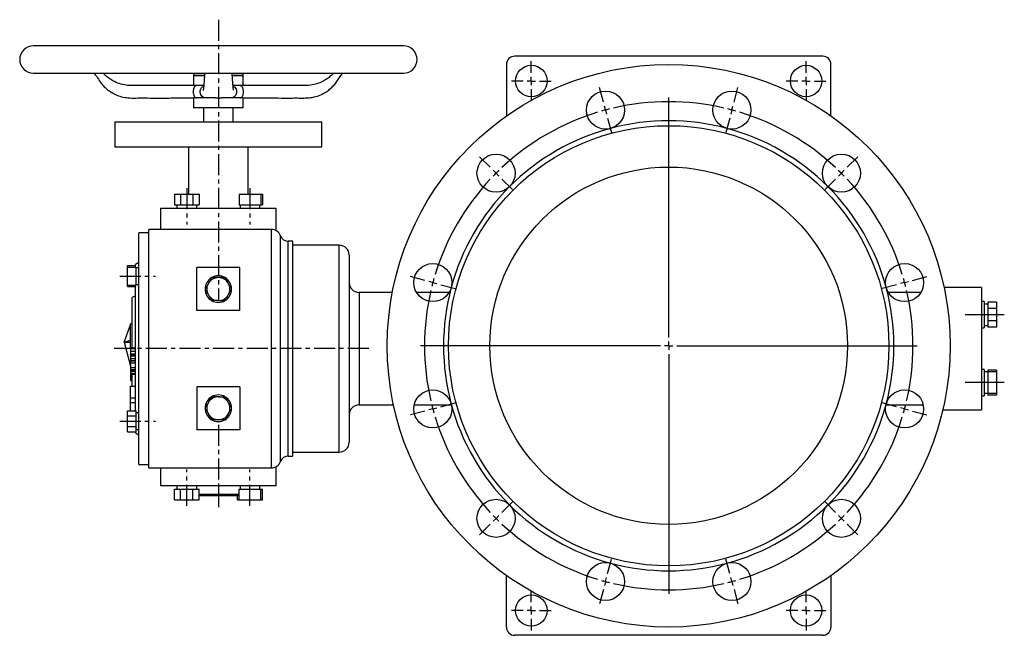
# Model space of a CAD drawing. Extents: x 722 to 1902, y -763 to 168.
# Tile 2 of 3: x 722 to 1317, y -204 to 168. Entities that reach past the tile are written whole.
import ezdxf

# ---------------------------------------------------------------- set-up
doc = ezdxf.new("R2010")
doc.units = 0
doc.linetypes.add('CENTERX2', pattern=[20.32, 12.7, -2.54, 2.54, -2.54])
doc.layers.get('0').update_dxf_attribs({"linetype": 'CONTINUOUS'})
doc.layers.add('0_18', color=7, linetype='CONTINUOUS')

# ---------------------------------------------------------------- blocks, each defined once
blk = doc.blocks.new('SW_CENTERMARKSYMBOL_0')
at = {"layer": '0_18', "color": 0}
for p, q in [((0, 1), (0, 2.4)), ((-1, 0), (-2.4, 0)), ((0, 0), (-0.5, 0)), ((0, 0), (0, 0.5)), ((0, 0), (0, -0.5)), ((0, 0), (0.5, 0)), ((1, 0), (2.4, 0)), ((0, -1), (0, -2.4))]:
    blk.add_line(p, q, dxfattribs=at)
blk = doc.blocks.new('SW_CENTERMARKSYMBOL_1')
at = {"layer": '0_18', "color": 0}
for p, q in [((0, 1), (0, 2.4)), ((-1, 0), (-2.4, 0)), ((0, 0), (-0.5, 0)), ((0, 0), (0, 0.5)), ((0, 0), (0, -0.5)), ((0, 0), (0.5, 0)), ((1, 0), (2.4, 0)), ((0, -1), (0, -2.4))]:
    blk.add_line(p, q, dxfattribs=at)
blk = doc.blocks.new('SW_CENTERMARKSYMBOL_2')
at = {"layer": '0_18', "color": 0}
for p, q in [((0, 1), (0, 2.4)), ((-1, 0), (-2.4, 0)), ((0, 0), (-0.5, 0)), ((0, 0), (0, 0.5)), ((0, 0), (0, -0.5)), ((0, 0), (0.5, 0)), ((1, 0), (2.4, 0)), ((0, -1), (0, -2.4))]:
    blk.add_line(p, q, dxfattribs=at)
blk = doc.blocks.new('SW_CENTERMARKSYMBOL_3')
at = {"layer": '0_18', "color": 0}
for p, q in [((0, 1), (0, 2.4)), ((-1, 0), (-2.4, 0)), ((0, 0), (-0.5, 0)), ((0, 0), (0, 0.5)), ((0, 0), (0, -0.5)), ((0, 0), (0.5, 0)), ((1, 0), (2.4, 0)), ((0, -1), (0, -2.4))]:
    blk.add_line(p, q, dxfattribs=at)
blk = doc.blocks.new('SW_CENTERMARKSYMBOL_4')
at = {"layer": '0_18', "color": 0}
for p, q in [((-28.75, 8.6), (-29.22, 10.34)), ((-12.97, 8.6), (-12.5, 10.34)), ((-20.86, -19.86), (-20.86, 9.14)), ((-28.49, 7.64), (-28.62, 8.12)), ((-28.49, 7.64), (-28.37, 7.15)), ((-13.22, 7.64), (-13.35, 7.15)), ((-13.22, 7.64), (-13.1, 8.12)), ((-28.24, 6.67), (-27.77, 4.93)), ((-13.48, 6.67), (-13.95, 4.93)), ((-42.43, 0.71), (-43.7, 1.98)), ((0.71, 0.71), (1.98, 1.98)), ((-41.72, 0), (-42.07, 0.35)), ((-41.72, 0), (-41.37, -0.35)), ((0, 0), (-0.35, -0.35)), ((0, 0), (0.35, 0.35)), ((-41.01, -0.71), (-39.74, -1.98)), ((-0.71, -0.71), (-1.98, -1.98)), ((-50.32, -12.97), (-52.06, -12.5)), ((8.6, -12.97), (10.34, -12.5)), ((-49.35, -13.22), (-49.84, -13.1)), ((-49.35, -13.22), (-48.87, -13.35)), ((-48.39, -13.48), (-46.65, -13.95)), ((6.67, -13.48), (4.93, -13.95)), ((7.64, -13.22), (7.15, -13.35)), ((7.64, -13.22), (8.12, -13.1)), ((-21.86, -20.86), (-50.86, -20.86)), ((-20.86, -20.86), (-21.36, -20.86)), ((-20.86, -20.86), (-20.86, -20.36)), ((-20.86, -20.86), (-20.86, -21.36)), ((-20.86, -20.86), (-20.36, -20.86)), ((-19.86, -20.86), (9.14, -20.86)), ((-20.86, -21.86), (-20.86, -50.86)), ((-49.35, -28.49), (-49.84, -28.62)), ((-49.35, -28.49), (-48.87, -28.37)), ((-48.39, -28.24), (-46.65, -27.77)), ((6.67, -28.24), (4.93, -27.77)), ((7.64, -28.49), (7.15, -28.37)), ((7.64, -28.49), (8.12, -28.62)), ((-50.32, -28.75), (-52.06, -29.22)), ((8.6, -28.75), (10.34, -29.22)), ((-41.01, -41.01), (-39.74, -39.74)), ((-0.71, -41.01), (-1.98, -39.74)), ((-41.72, -41.72), (-41.37, -41.37)), ((0, -41.72), (-0.35, -41.37)), ((-42.43, -42.43), (-43.7, -43.7)), ((-41.72, -41.72), (-42.07, -42.07)), ((0, -41.72), (0.35, -42.07)), ((0.71, -42.43), (1.98, -43.7)), ((-28.24, -48.39), (-27.77, -46.65)), ((-13.48, -48.39), (-13.95, -46.65)), ((-28.49, -49.35), (-28.62, -49.84)), ((-28.49, -49.35), (-28.37, -48.87)), ((-13.22, -49.35), (-13.35, -48.87)), ((-13.22, -49.35), (-13.1, -49.84)), ((-28.75, -50.32), (-29.22, -52.06)), ((-12.97, -50.32), (-12.5, -52.06))]:
    blk.add_line(p, q, dxfattribs=at)
for start, end in [(76.9422, 103.0578), (106.9422, 133.0578), (105, 105.9711), (104.0289, 105), (75, 75.9711), (74.0289, 75), (46.9422, 73.0578), (135, 135.9711), (134.0289, 135), (45, 45.9711), (44.0289, 45), (136.9422, 163.0578), (16.9422, 43.0578), (164.0289, 165), (15, 15.9711), (166.9422, 193.0578), (165, 165.9711), (14.0289, 15), (346.9422, 13.0578), (194.0289, 195), (195, 195.9711), (344.0289, 345), (345, 345.9711), (196.9422, 223.0578), (316.9422, 343.0578), (224.0289, 225), (315, 315.9711), (225, 225.9711), (226.9422, 253.0578), (286.9422, 313.0578), (314.0289, 315), (254.0289, 255), (255, 255.9711), (256.9422, 283.0578), (284.0289, 285), (285, 285.9711)]:
    blk.add_arc((-20.86, -20.86), 29.5, start, end, dxfattribs=at)

msp = doc.modelspace()

# ---------------------------------------------------------------- linework, layer by layer
at = {"color": 7, "linetype": 'CONTINUOUS'}
for p, q in [((953.73, 152.18), (730.23, 152.18)), ((1206.98, 145.93), (1020.98, 145.93)), ((1015.98, 140.93), (1015.98, 109.84)), ((1211.98, 109.84), (1211.98, 140.93)), ((730.23, 135.68), (953.73, 135.68)), ((826.98, 135.68), (826.98, 134.18)), ((826.98, 134.18), (826.98, 128.18)), ((833.53, 134.18), (826.98, 134.18)), ((826.98, 134.18), (833.47, 134.18)), ((850.49, 134.18), (856.98, 134.18)), ((856.98, 134.18), (850.51, 134.18)), ((856.98, 134.18), (856.98, 135.68)), ((856.98, 128.18), (856.98, 134.18)), ((828.91, 128.18), (826.98, 128.18)), ((833.05, 128.18), (828.91, 128.18)), ((855.05, 128.18), (850.87, 128.18)), ((856.98, 128.18), (855.05, 128.18)), ((826.98, 120.68), (826.98, 114.68)), ((828.91, 120.68), (826.98, 120.68)), ((834.61, 120.68), (828.91, 120.68)), ((840.27, 120.68), (834.61, 120.68)), ((849.34, 120.68), (844.1, 120.68)), ((855.05, 120.68), (849.34, 120.68)), ((856.98, 120.68), (855.05, 120.68)), ((856.98, 114.68), (856.98, 120.68)), ((841.98, 114.68), (826.98, 114.68)), ((832.98, 114.68), (832.98, 106.18)), ((856.98, 114.68), (841.98, 114.68)), ((850.98, 106.18), (850.98, 114.68)), ((779.48, 106.18), (779.48, 91.18)), ((779.48, 106.18), (904.48, 106.18)), ((904.48, 91.18), (904.48, 106.18)), ((779.48, 91.18), (904.48, 91.18)), ((823.98, 91.18), (823.98, 62.58)), ((859.98, 62.58), (859.98, 91.18)), ((815.38, 62.58), (815.38, 56.18)), ((815.38, 62.58), (819.13, 62.58)), ((819.13, 62.58), (819.13, 56.18)), ((819.13, 62.58), (826.64, 62.58)), ((826.64, 62.58), (826.64, 56.18)), ((826.64, 62.58), (830.39, 62.58)), ((830.39, 62.58), (830.39, 56.18)), ((854.57, 62.58), (854.57, 56.18)), ((854.57, 62.58), (861.07, 62.58)), ((861.07, 62.58), (861.07, 56.18)), ((861.07, 62.58), (867.57, 62.58)), ((867.57, 62.58), (867.57, 56.18)), ((867.57, 62.58), (868.57, 62.58)), ((868.57, 62.58), (868.57, 56.18)), ((806.98, 54.18), (806.98, 41.18)), ((806.98, 54.18), (876.98, 54.18)), ((815.38, 56.18), (819.13, 56.18)), ((816.89, 56.18), (816.89, 54.18)), ((819.13, 56.18), (826.64, 56.18)), ((826.64, 56.18), (830.39, 56.18)), ((828.89, 54.18), (828.89, 56.18)), ((854.57, 56.18), (861.07, 56.18)), ((855.07, 56.18), (855.07, 54.18)), ((861.07, 56.18), (867.57, 56.18)), ((867.07, 54.18), (867.07, 56.18)), ((867.57, 56.18), (868.57, 56.18)), ((876.98, 40.37), (876.98, 54.18)), ((799.98, 39.18), (793.98, 39.18)), ((793.98, -30.82), (793.98, 39.18)), ((873.98, 41.18), (799.98, 41.18)), ((799.98, -30.82), (799.98, 41.18)), ((886.98, 34.18), (884.22, 34.18)), ((886.98, -30.82), (886.98, 34.18)), ((914.98, 31.68), (886.98, 31.68)), ((920.98, 25.68), (920.98, -87.32)), ((787.08, 19.37), (791.98, 19.37)), ((787.08, 18.52), (787.08, 19.37)), ((787.08, 13.02), (787.08, 18.52)), ((787.08, 18.52), (792.38, 18.52)), ((793.98, 21.18), (791.98, 20.02)), ((791.98, 18.52), (791.98, 20.02)), ((792.38, 13.02), (792.38, 18.52)), ((793.98, 18.02), (792.38, 18.02)), ((828.98, -7.82), (828.98, 18.18)), ((854.98, 18.18), (828.98, 18.18)), ((854.98, -7.82), (854.98, 18.18)), ((787.08, 7.52), (787.08, 13.02)), ((787.08, 13.02), (792.38, 13.02)), ((792.38, 7.52), (792.38, 13.02)), ((787.08, 7.52), (792.38, 7.52)), ((787.08, 6.67), (787.08, 7.52)), ((787.08, 6.67), (791.98, 6.67)), ((791.98, -30.82), (791.98, 7.52)), ((792.38, 8.02), (793.98, 8.02)), ((1302.98, 6.18), (1280.28, 6.18)), ((1302.98, 6.18), (1302.98, -4.66)), ((791.98, 1.18), (789.98, 0.02)), ((789.98, -30.61), (789.98, 0.02)), ((947.06, 3.18), (926.98, 3.18)), ((981.36, 3.18), (961.65, 3.18)), ((1266.31, 3.18), (1246.6, 3.18)), ((1304.58, -2.32), (1302.98, -2.32)), ((1302.98, -4.66), (1302.98, -56.98)), ((1304.58, -2.32), (1304.58, -10.32)), ((1306.68, -3.88), (1304.58, -3.88)), ((1311.98, -2.81), (1306.68, -2.81)), ((1306.68, -2.81), (1306.68, -6.56)), ((1311.98, -2.81), (1311.98, -6.56)), ((854.98, -7.82), (828.98, -7.82)), ((1304.58, -10.32), (1304.58, -18.32)), ((1311.98, -6.56), (1306.68, -6.56)), ((1306.68, -6.56), (1306.68, -14.07)), ((1311.98, -6.56), (1311.98, -14.07)), ((784.98, -26.94), (788.98, -16.33)), ((789.98, -15.82), (788.98, -15.82)), ((788.98, -16.33), (788.98, -15.82)), ((788.98, -26.94), (788.98, -16.33)), ((1304.58, -16.76), (1306.68, -16.76)), ((1311.98, -14.07), (1306.68, -14.07)), ((1306.68, -14.07), (1306.68, -17.82)), ((1311.98, -17.82), (1306.68, -17.82)), ((1311.98, -14.07), (1311.98, -17.82)), ((1302.98, -18.32), (1304.58, -18.32)), ((784.98, -26.94), (788.98, -25.78)), ((784.98, -26.94), (788.98, -41.43)), ((784.98, -26.94), (788.98, -26.94)), ((788.98, -30.27), (788.98, -26.94)), ((791.98, -30.61), (788.98, -30.61)), ((788.98, -30.62), (791.98, -30.62)), ((788.98, -32.36), (791.98, -32.36)), ((788.98, -33.87), (791.98, -33.87)), ((788.98, -34.44), (788.98, -34.18)), ((788.98, -34.44), (791.98, -34.44)), ((788.98, -34.44), (788.98, -35.19)), ((788.98, -35.19), (791.98, -35.19)), ((788.98, -35.19), (788.98, -36.7)), ((789.98, -34.44), (789.98, -33.87)), ((791.98, -68.31), (791.98, -30.82)), ((793.98, -100.82), (793.98, -30.82)), ((799.98, -102.82), (799.98, -30.82)), ((886.98, -95.82), (886.98, -30.82)), ((788.98, -36.7), (791.98, -36.7)), ((788.98, -38.03), (791.98, -38.03)), ((788.98, -38.18), (788.98, -39.39)), ((788.98, -38.18), (791.98, -38.18)), ((788.98, -39.39), (791.98, -39.39)), ((788.98, -39.39), (788.98, -42.15)), ((789.98, -38.31), (789.98, -38.03)), ((788.98, -42.15), (791.98, -42.15)), ((788.98, -42.15), (788.98, -43.41)), ((788.98, -43.41), (788.98, -44.09)), ((788.98, -43.41), (791.98, -43.41)), ((788.98, -44.09), (791.98, -44.09)), ((788.98, -44.09), (788.98, -44.35)), ((788.98, -44.35), (791.98, -44.35)), ((788.98, -44.35), (788.98, -44.37)), ((788.98, -44.37), (791.98, -44.37)), ((788.98, -44.37), (788.98, -45.63)), ((788.98, -45.63), (791.98, -45.63)), ((788.98, -45.63), (788.98, -46.26)), ((788.98, -46.26), (791.98, -46.26)), ((788.98, -46.26), (788.98, -46.52)), ((788.98, -46.92), (789.98, -46.92)), ((789.98, -53.45), (789.98, -46.26)), ((1304.58, -43.33), (1302.98, -43.33)), ((1304.58, -43.33), (1304.58, -59.33)), ((1306.68, -44.89), (1304.58, -44.89)), ((1311.98, -43.82), (1306.68, -43.82)), ((1306.68, -43.82), (1306.68, -44.83)), ((1311.98, -44.83), (1306.68, -44.83)), ((1306.68, -44.83), (1306.68, -51.33)), ((1311.98, -43.82), (1311.98, -44.83)), ((1311.98, -44.83), (1311.98, -51.33)), ((788.98, -49.78), (789.98, -49.78)), ((788.98, -50.15), (789.98, -50.15)), ((788.98, -60.52), (788.98, -53.45)), ((788.98, -53.45), (791.98, -53.45)), ((1311.98, -51.33), (1306.68, -51.33)), ((1306.68, -51.33), (1306.68, -57.83)), ((1311.98, -51.33), (1311.98, -57.83)), ((828.98, -53.82), (828.98, -79.82)), ((854.98, -53.82), (828.98, -53.82)), ((854.98, -53.82), (854.98, -79.82)), ((1302.98, -56.98), (1302.98, -67.82)), ((1302.98, -59.33), (1304.58, -59.33)), ((1304.58, -57.77), (1306.68, -57.77)), ((1311.98, -57.83), (1306.68, -57.83)), ((1306.68, -57.83), (1306.68, -58.83)), ((1311.98, -58.83), (1306.68, -58.83)), ((1311.98, -57.83), (1311.98, -58.83)), ((788.98, -60.52), (791.98, -60.52)), ((788.98, -63.35), (788.98, -60.52)), ((788.98, -63.35), (791.98, -63.35)), ((788.98, -68.31), (788.98, -63.35)), ((926.98, -64.82), (947.78, -64.82)), ((960.26, -64.82), (982.74, -64.82)), ((1245.21, -64.82), (1267.69, -64.82)), ((787.08, -71.49), (787.08, -68.31)), ((787.08, -68.31), (792.38, -68.31)), ((792.38, -71.49), (792.38, -68.31)), ((793.98, -69.66), (792.38, -69.66)), ((1279.5, -67.82), (1302.98, -67.82)), ((787.08, -77.84), (787.08, -71.49)), ((787.08, -71.49), (792.38, -71.49)), ((792.38, -77.84), (792.38, -71.49)), ((787.08, -77.84), (792.38, -77.84)), ((787.08, -81.01), (787.08, -77.84)), ((787.08, -81.01), (792.38, -81.01)), ((791.98, -81.67), (791.98, -81.01)), ((791.98, -81.67), (793.98, -82.82)), ((792.38, -81.01), (792.38, -77.84)), ((792.38, -79.66), (793.98, -79.66)), ((854.98, -79.82), (828.98, -79.82)), ((886.98, -93.32), (914.98, -93.32)), ((793.98, -100.82), (799.98, -100.82)), ((884.22, -95.82), (886.98, -95.82)), ((799.98, -102.82), (873.98, -102.82)), ((806.98, -102.82), (806.98, -113.82)), ((876.98, -113.82), (876.98, -102.02)), ((841.98, -113.82), (806.98, -113.82)), ((815.38, -122.22), (815.38, -115.82)), ((815.38, -115.82), (819.13, -115.82)), ((816.89, -113.82), (816.89, -115.82)), ((819.13, -122.22), (819.13, -115.82)), ((819.13, -115.82), (826.64, -115.82)), ((826.64, -122.22), (826.64, -115.82)), ((826.64, -115.82), (830.39, -115.82)), ((828.89, -115.82), (828.89, -113.82)), ((830.39, -122.22), (830.39, -115.82)), ((830.39, -118.82), (841.98, -118.82)), ((876.98, -113.82), (841.98, -113.82)), ((841.98, -118.82), (854.57, -118.82)), ((854.57, -122.22), (854.57, -115.82)), ((854.57, -115.82), (861.07, -115.82)), ((855.07, -113.82), (855.07, -115.82)), ((861.07, -122.22), (861.07, -115.82)), ((861.07, -115.82), (867.57, -115.82)), ((867.07, -115.82), (867.07, -113.82)), ((867.57, -122.22), (867.57, -115.82)), ((867.57, -115.82), (868.57, -115.82)), ((868.57, -122.22), (868.57, -115.82)), ((815.38, -122.22), (819.13, -122.22)), ((819.13, -122.22), (826.64, -122.22)), ((826.64, -122.22), (830.39, -122.22)), ((841.98, -119.82), (830.39, -119.82)), ((854.57, -119.82), (841.98, -119.82)), ((853.56, -122.22), (853.56, -119.82)), ((853.56, -122.22), (854.57, -122.22)), ((854.57, -122.22), (861.07, -122.22)), ((861.07, -122.22), (867.57, -122.22)), ((867.57, -122.22), (868.57, -122.22)), ((1015.98, -199.07), (1015.98, -167.98)), ((1211.98, -167.98), (1211.98, -199.07)), ((1206.98, -204.07), (1020.98, -204.07))]:
    msp.add_line(p, q, dxfattribs=at)
at = {"color": 8, "linetype": 'CONTINUOUS'}
for p, q in [((873.98, -30.82), (873.98, 41.18)), ((879.57, -30.82), (879.57, 37.36)), ((884.22, -30.82), (884.22, 34.18)), ((914.98, -93.32), (914.98, 31.68)), ((926.98, 3.18), (926.98, -64.82)), ((873.98, -102.82), (873.98, -30.82)), ((879.57, -99), (879.57, -30.82)), ((884.22, -95.82), (884.22, -30.82))]:
    msp.add_line(p, q, dxfattribs=at)
at = {"color": 7, "linetype": 'CONTINUOUS'}
for centre, radius in [((1113.98, -29.07), 170), ((1030.98, 130.93), 9.5), ((1196.98, 130.93), 9.5), ((1075.8, 113.4), 11.5), ((1152.15, 113.4), 11.5), ((1113.98, -29.07), 133), ((1009.68, 75.23), 11.5), ((1218.28, 75.23), 11.5), ((1113.98, -29.07), 108), ((971.5, 9.1), 11.5), ((1256.45, 9.1), 11.5), ((971.5, -67.25), 11.5), ((1256.45, -67.25), 11.5), ((1009.68, -133.37), 11.5), ((1218.28, -133.37), 11.5), ((1075.8, -171.55), 11.5), ((1152.15, -171.55), 11.5), ((1030.98, -189.07), 9.5), ((1196.98, -189.07), 9.5)]:
    msp.add_circle(centre, radius, dxfattribs=at)
for centre, radius, start, end in [((730.23, 143.93), 8.25, 90, 270), ((953.73, 143.93), 8.25, 270, 90), ((1020.98, 140.93), 5, 90, 180), ((1206.98, 140.93), 5, 0, 90), ((1113.98, -29.07), 136, 105, 135), ((1113.98, -29.07), 136, 75, 105), ((1113.98, -29.07), 136, 45, 75), ((1113.98, -29.07), 136, 135, 165), ((1113.98, -29.07), 136, 15, 45), ((873.98, 35.18), 6, 21.32369, 90), ((884.22, 39.18), 5, 201.32369, 270), ((914.98, 25.68), 6, 0, 90), ((841.98, 5.18), 8, 120, 180), ((841.98, 5.18), 6.93, 90, 150), ((841.98, 5.18), 8, 60, 120), ((841.98, 5.18), 6.93, 30, 90), ((841.98, 5.18), 8, 0, 60), ((841.98, 5.18), 6.93, 150, 210), ((841.98, 5.18), 6.93, 330, 30), ((926.98, 9.18), 6, 180, 270), ((1113.98, -29.07), 136, 165, 195), ((1113.98, -29.07), 136, 345, 15), ((841.98, 5.18), 8, 180, 240), ((841.98, 5.18), 6.93, 210, 270), ((841.98, 5.18), 6.93, 270, 330), ((841.98, 5.18), 8, 300, 0), ((841.98, 5.18), 8, 240, 300), ((841.98, -66.82), 8, 60, 120), ((841.98, -66.82), 8, 120, 180), ((841.98, -66.82), 6.93, 150, 210), ((841.98, -66.82), 6.93, 90, 150), ((841.98, -66.82), 6.93, 30, 90), ((841.98, -66.82), 8, 0, 60), ((841.98, -66.82), 6.93, 330, 30), ((926.98, -70.82), 6, 90, 180), ((1113.98, -29.07), 136, 195, 225), ((1113.98, -29.07), 136, 315, 345), ((841.98, -66.82), 8, 180, 240), ((841.98, -66.82), 6.93, 210, 270), ((841.98, -66.82), 6.93, 270, 330), ((841.98, -66.82), 8, 300, 0), ((841.98, -66.82), 8, 240, 300), ((914.98, -87.32), 6, 270, 0), ((873.98, -96.82), 6, 270, 338.67631), ((884.22, -100.82), 5, 90, 158.67631), ((1113.98, -29.07), 136, 225, 255), ((1113.98, -29.07), 136, 285, 315), ((1113.98, -29.07), 136, 255, 285), ((1020.98, -199.07), 5, 180, 270), ((1206.98, -199.07), 5, 270, 0)]:
    msp.add_arc(centre, radius, start, end, dxfattribs=at)
for points, knots in [([(766.72, 135.68), (767.35, 135.02), (768.88, 133.44), (770.43, 130.29), (772.76, 127.68), (775.15, 125.54), (777.69, 123.8), (780.78, 122.27), (784.45, 121.1), (788.7, 120.58), (794.27, 120.73), (801.3, 120.66), (809.93, 120.68), (818.64, 120.68), (824.47, 120.68), (827.13, 120.68)], [0, 0, 0, 0, 0.040976, 0.099292, 0.157184, 0.19801, 0.24424, 0.296036, 0.353695, 0.41778, 0.488686, 0.605933, 0.736169, 0.879394, 1, 1, 1, 1]), ([(827.13, 128.18), (824.77, 128.18), (819.57, 128.18), (811.82, 128.18), (804.17, 128.18), (798.02, 128.17), (793.22, 128.19), (789.61, 128.14), (785.91, 128.34), (782.1, 129.25), (778.62, 130.76), (775.85, 132.53), (773.89, 134.09), (772.84, 135.23), (772.43, 135.68)], [0, 0, 0, 0, 0.124405, 0.274716, 0.409399, 0.528454, 0.599143, 0.662885, 0.719139, 0.794362, 0.868649, 0.918154, 0.967802, 1, 1, 1, 1]), ([(833.63, 135.68), (833.61, 135.31), (833.54, 134.03), (833.44, 132.18), (833.32, 130.27), (833.21, 128.86), (833.12, 127.74), (833.02, 126.76), (832.91, 125.89), (832.79, 125.2), (832.72, 125.17), (832.68, 125.16)], [0, 0, 0, 0, 0.058142, 0.200287, 0.323864, 0.430153, 0.515265, 0.616166, 0.733263, 0.867179, 1, 1, 1, 1]), ([(851.18, 125.47), (851.16, 125.5), (851.1, 125.56), (851, 126.23), (850.88, 127.26), (850.76, 128.61), (850.63, 130.35), (850.5, 132.47), (850.4, 134.29), (850.34, 135.43), (850.33, 135.68)], [0, 0, 0, 0, 0.14085, 0.296772, 0.419565, 0.547198, 0.680574, 0.818362, 0.960296, 1, 1, 1, 1]), ([(911.5, 135.68), (911.3, 135.43), (910.53, 134.49), (908.79, 133.06), (906.27, 131.3), (903.18, 129.77), (899.51, 128.6), (895.26, 128.08), (889.68, 128.23), (882.65, 128.16), (874.02, 128.18), (865.32, 128.18), (859.49, 128.18), (856.82, 128.18)], [0, 0, 0, 0, 0.016664, 0.064297, 0.118235, 0.178667, 0.24594, 0.320708, 0.403436, 0.540231, 0.692181, 0.859286, 1, 1, 1, 1]), ([(856.82, 120.68), (859.18, 120.68), (864.38, 120.68), (872.14, 120.68), (879.79, 120.68), (885.93, 120.67), (890.73, 120.69), (894.34, 120.64), (898.04, 120.84), (901.86, 121.75), (905.33, 123.27), (908.11, 125.03), (910.31, 126.82), (912.27, 128.88), (914.02, 131.17), (915.3, 133.68), (916.57, 135.04), (917.17, 135.68)], [0, 0, 0, 0, 0.10673, 0.235685, 0.351233, 0.453373, 0.514018, 0.568703, 0.616965, 0.6815, 0.745233, 0.787704, 0.830299, 0.873167, 0.916487, 0.960368, 1, 1, 1, 1]), ([(828.91, 128.18), (828.84, 128.18), (828.77, 128.17), (828.64, 128.15), (828.57, 128.14), (828.38, 128.07), (828.25, 128.01), (827.87, 127.75), (827.64, 127.51), (827.25, 126.83), (827.09, 126.43), (826.92, 125.72), (826.88, 125.47), (826.82, 124.96), (826.81, 124.7), (826.81, 124.18), (826.82, 123.91), (826.88, 123.41), (826.92, 123.16), (827.03, 122.68), (827.1, 122.46), (827.26, 122.05), (827.34, 121.86), (827.54, 121.53), (827.65, 121.38), (827.87, 121.12), (827.99, 121.02), (828.24, 120.85), (828.37, 120.78), (828.57, 120.72), (828.64, 120.7), (828.77, 120.68), (828.84, 120.68), (828.91, 120.68)], [0, 0, 0, 0, 0.03125, 0.03125, 0.0625, 0.0625, 0.125, 0.125, 0.25, 0.25, 0.375, 0.375, 0.4375, 0.4375, 0.5, 0.5, 0.5625, 0.5625, 0.625, 0.625, 0.6875, 0.6875, 0.75, 0.75, 0.8125, 0.8125, 0.875, 0.875, 0.9375, 0.9375, 0.96875, 0.96875, 1, 1, 1, 1]), ([(834.61, 120.68), (834.61, 120.68), (834.22, 120.68), (833.37, 120.82), (832.2, 121.49), (831.43, 122.47), (831.03, 123.49), (830.9, 124.51), (831.1, 125.66), (831.62, 126.67), (832.32, 127.44), (832.89, 127.7), (833.12, 127.8)], [0, 0, 0, 0, 0.001087, 0.128189, 0.277828, 0.414231, 0.484622, 0.591316, 0.698026, 0.805214, 0.918492, 1, 1, 1, 1]), ([(850.84, 127.81), (851.2, 127.62), (851.94, 127.21), (852.59, 126.26), (852.95, 125.25), (853.05, 124.25), (852.83, 123.11), (852.28, 122.1), (851.44, 121.28), (850.44, 120.79), (849.71, 120.68), (849.37, 120.68), (849.36, 120.68), (849.35, 120.68), (849.35, 120.68), (849.35, 120.68), (849.34, 120.68), (849.34, 120.68)], [0, 0, 0, 0, 0.12798, 0.262345, 0.325814, 0.432555, 0.539301, 0.646705, 0.76057, 0.885406, 0.99505, 0.998451, 0.998458, 0.998484, 0.998588, 0.998913, 1, 1, 1, 1]), ([(855.05, 120.68), (855.11, 120.68), (855.18, 120.68), (855.32, 120.7), (855.38, 120.72), (855.58, 120.78), (855.71, 120.85), (855.96, 121.02), (856.08, 121.12), (856.3, 121.37), (856.41, 121.52), (856.61, 121.86), (856.69, 122.04), (856.85, 122.45), (856.92, 122.67), (857.03, 123.14), (857.07, 123.39), (857.13, 123.9), (857.14, 124.16), (857.15, 124.68), (857.13, 124.95), (857.08, 125.45), (857.03, 125.7), (856.92, 126.17), (856.86, 126.39), (856.7, 126.81), (856.61, 126.99), (856.42, 127.33), (856.31, 127.48), (856.08, 127.73), (855.96, 127.84), (855.71, 128.01), (855.58, 128.07), (855.38, 128.14), (855.31, 128.15), (855.18, 128.17), (855.11, 128.18), (855.05, 128.18)], [0, 0, 0, 0, 0.03125, 0.03125, 0.0625, 0.0625, 0.125, 0.125, 0.1875, 0.1875, 0.25, 0.25, 0.3125, 0.3125, 0.375, 0.375, 0.4375, 0.4375, 0.5, 0.5, 0.5625, 0.5625, 0.625, 0.625, 0.6875, 0.6875, 0.75, 0.75, 0.8125, 0.8125, 0.875, 0.875, 0.9375, 0.9375, 0.96875, 0.96875, 1, 1, 1, 1]), ([(840.27, 120.68), (840.73, 120.68), (841.35, 120.68), (842.16, 120.68), (842.6, 120.68), (842.8, 120.68), (842.9, 120.68), (842.97, 120.68), (843.04, 120.68), (843.13, 120.68), (843.31, 120.68), (843.6, 120.68), (843.99, 120.68), (844.05, 120.68), (844.09, 120.68)], [0, 0, 0, 0, 0.338661, 0.455135, 0.486573, 0.496273, 0.499958, 0.503178, 0.506319, 0.509796, 0.51886, 0.548744, 0.661853, 1, 1, 1, 1]), ([(837.98, 12.11), (837.65, 11.54), (837.32, 10.97), (836.65, 9.82), (836.32, 9.23), (835.98, 8.64)], [0, 0, 0, 0, 0.5, 0.5, 1, 1, 1, 1]), ([(841.98, 12.11), (841.3, 12.11), (840.61, 12.11), (839.28, 12.11), (838.62, 12.11), (837.98, 12.11)], [0, 0, 0, 0, 0.5, 0.5, 1, 1, 1, 1]), ([(845.98, 12.11), (845.69, 12.11), (844.39, 12.11), (843.03, 12.11), (841.98, 12.11)], [0, 0, 0, 0, 0.21952, 1, 1, 1, 1]), ([(847.98, 8.64), (847.81, 8.94), (847.64, 9.23), (847.3, 9.82), (847.13, 10.11), (846.63, 10.97), (846.3, 11.54), (845.98, 12.11)], [0, 0, 0, 0, 0.25, 0.25, 0.5, 0.5, 1, 1, 1, 1]), ([(835.98, 8.64), (835.81, 8.35), (835.64, 8.05), (835.3, 7.47), (835.13, 7.18), (834.63, 6.31), (834.3, 5.74), (833.98, 5.18)], [0, 0, 0, 0, 0.25, 0.25, 0.5, 0.5, 1, 1, 1, 1]), ([(849.98, 5.18), (849.65, 5.74), (849.32, 6.32), (848.65, 7.47), (848.32, 8.05), (847.98, 8.64)], [0, 0, 0, 0, 0.5, 0.5, 1, 1, 1, 1]), ([(833.98, 5.18), (834.3, 4.61), (834.63, 4.04), (835.3, 2.89), (835.64, 2.3), (835.98, 1.71)], [0, 0, 0, 0, 0.5, 0.5, 1, 1, 1, 1]), ([(835.98, 1.71), (836.15, 1.42), (836.32, 1.12), (836.65, 0.54), (836.82, 0.25), (837.32, -0.61), (837.65, -1.18), (837.98, -1.75)], [0, 0, 0, 0, 0.25, 0.25, 0.5, 0.5, 1, 1, 1, 1]), ([(845.98, -1.75), (846.3, -1.18), (846.63, -0.61), (847.3, 0.54), (847.64, 1.12), (847.98, 1.71)], [0, 0, 0, 0, 0.5, 0.5, 1, 1, 1, 1]), ([(847.98, 1.71), (848.15, 2.01), (848.32, 2.3), (848.65, 2.89), (848.82, 3.18), (849.32, 4.04), (849.65, 4.61), (849.98, 5.18)], [0, 0, 0, 0, 0.25, 0.25, 0.5, 0.5, 1, 1, 1, 1]), ([(841.98, -1.75), (841.3, -1.75), (840.61, -1.75), (839.28, -1.75), (838.62, -1.75), (837.98, -1.75)], [0, 0, 0, 0, 0.5, 0.5, 1, 1, 1, 1]), ([(841.98, -1.75), (843.03, -1.75), (844.39, -1.75), (845.69, -1.75), (845.98, -1.75)], [0, 0, 0, 0, 0.78048, 1, 1, 1, 1]), ([(788.98, -30.62), (788.98, -30.64), (788.98, -30.68), (788.98, -30.86), (788.98, -31.19), (788.98, -31.52), (788.98, -31.93), (788.98, -32.21), (788.98, -32.36)], [0, 0, 0, 0, 0.250442, 0.500231, 0.625197, 0.750133, 0.874972, 1, 1, 1, 1]), ([(788.98, -32.36), (788.98, -32.5), (788.98, -32.78), (788.98, -33.17), (788.98, -33.48), (788.98, -33.84), (788.98, -33.83), (788.98, -33.82)], [0, 0, 0, 0, 0.139037, 0.277865, 0.416777, 0.555771, 1, 1, 1, 1]), ([(788.98, -36.7), (788.98, -36.92), (788.98, -37.38), (788.98, -37.85), (788.98, -38.03), (788.98, -38.02), (788.98, -38.01)], [0, 0, 0, 0, 0.320689, 0.63943, 0.891173, 1, 1, 1, 1]), ([(788.98, -46.26), (788.98, -46.3), (788.98, -46.45), (788.98, -46.72), (788.98, -46.92)], [0, 0, 0, 0, 0.277934, 1, 1, 1, 1]), ([(788.98, -46.92), (788.98, -47.22), (788.98, -47.84), (788.98, -48.74), (788.98, -49.38), (788.98, -49.65), (788.98, -49.78)], [0, 0, 0, 0, 0.278619, 0.558271, 0.778862, 1, 1, 1, 1]), ([(833.98, -66.82), (834.3, -66.26), (834.63, -65.68), (835.3, -64.53), (835.64, -63.95), (835.98, -63.36)], [0, 0, 0, 0, 0.5, 0.5, 1, 1, 1, 1]), ([(835.98, -63.36), (836.15, -63.06), (836.32, -62.77), (836.65, -62.18), (836.82, -61.89), (837.32, -61.03), (837.65, -60.46), (837.98, -59.89)], [0, 0, 0, 0, 0.25, 0.25, 0.5, 0.5, 1, 1, 1, 1]), ([(841.98, -59.89), (841.3, -59.89), (840.61, -59.89), (839.28, -59.89), (838.62, -59.89), (837.98, -59.89)], [0, 0, 0, 0, 0.5, 0.5, 1, 1, 1, 1]), ([(841.98, -59.89), (843.03, -59.89), (844.39, -59.89), (845.69, -59.89), (845.98, -59.89)], [0, 0, 0, 0, 0.78048, 1, 1, 1, 1]), ([(845.98, -59.89), (846.3, -60.46), (846.63, -61.03), (847.3, -62.18), (847.64, -62.77), (847.98, -63.36)], [0, 0, 0, 0, 0.5, 0.5, 1, 1, 1, 1]), ([(847.98, -63.36), (848.15, -63.65), (848.32, -63.95), (848.65, -64.53), (848.82, -64.82), (849.32, -65.69), (849.65, -66.26), (849.98, -66.82)], [0, 0, 0, 0, 0.25, 0.25, 0.5, 0.5, 1, 1, 1, 1]), ([(835.98, -70.29), (835.81, -69.99), (835.64, -69.7), (835.3, -69.11), (835.13, -68.82), (834.63, -67.96), (834.3, -67.39), (833.98, -66.82)], [0, 0, 0, 0, 0.25, 0.25, 0.5, 0.5, 1, 1, 1, 1]), ([(837.98, -73.75), (837.65, -73.18), (837.32, -72.61), (836.65, -71.46), (836.32, -70.88), (835.98, -70.29)], [0, 0, 0, 0, 0.5, 0.5, 1, 1, 1, 1]), ([(847.98, -70.29), (847.81, -70.58), (847.64, -70.88), (847.3, -71.46), (847.13, -71.75), (846.63, -72.61), (846.3, -73.18), (845.98, -73.75)], [0, 0, 0, 0, 0.25, 0.25, 0.5, 0.5, 1, 1, 1, 1]), ([(849.98, -66.82), (849.65, -67.39), (849.32, -67.96), (848.65, -69.11), (848.32, -69.7), (847.98, -70.29)], [0, 0, 0, 0, 0.5, 0.5, 1, 1, 1, 1]), ([(841.98, -73.75), (841.3, -73.75), (840.61, -73.75), (839.28, -73.75), (838.62, -73.75), (837.98, -73.75)], [0, 0, 0, 0, 0.5, 0.5, 1, 1, 1, 1]), ([(845.98, -73.75), (845.69, -73.75), (844.39, -73.75), (843.03, -73.75), (841.98, -73.75)], [0, 0, 0, 0, 0.21952, 1, 1, 1, 1])]:
    msp.add_open_spline(points, degree=3, knots=knots, dxfattribs=at)
at = {"layer": '0_18', "linetype": 'CENTERX2'}
for p, q in [((841.98, 168.01), (841.98, -2)), ((822.89, 66.18), (822.89, 44.18)), ((861.07, 66.18), (861.07, 44.18)), ((782.38, 13.02), (803.98, 13.02)), ((1304.58, -10.32), (1292.98, -10.32)), ((1316.68, -10.32), (1304.58, -10.32)), ((932.8, -30.82), (778.98, -30.82)), ((1304.58, -51.33), (1292.98, -51.33)), ((1316.68, -51.33), (1304.58, -51.33)), ((782.38, -74.66), (803.98, -74.66)), ((841.98, -76.82), (841.98, -113.82)), ((822.89, -125.82), (822.89, -103.82)), ((861.07, -125.82), (861.07, -103.82)), ((841.98, -113.82), (841.98, -128.82))]:
    msp.add_line(p, q, dxfattribs=at)

# ---------------------------------------------------------------- block references
at = {"layer": '0_18', "xscale": 5, "yscale": 5, "zscale": 5}
for name, p in [('SW_CENTERMARKSYMBOL_0', (1030.98, 130.93)), ('SW_CENTERMARKSYMBOL_1', (1196.98, 130.93)), ('SW_CENTERMARKSYMBOL_4', (1218.28, 75.23)), ('SW_CENTERMARKSYMBOL_2', (1030.98, -189.07)), ('SW_CENTERMARKSYMBOL_3', (1196.98, -189.07))]:
    msp.add_blockref(name, p, dxfattribs=at)

doc.saveas('drawing.dxf')
